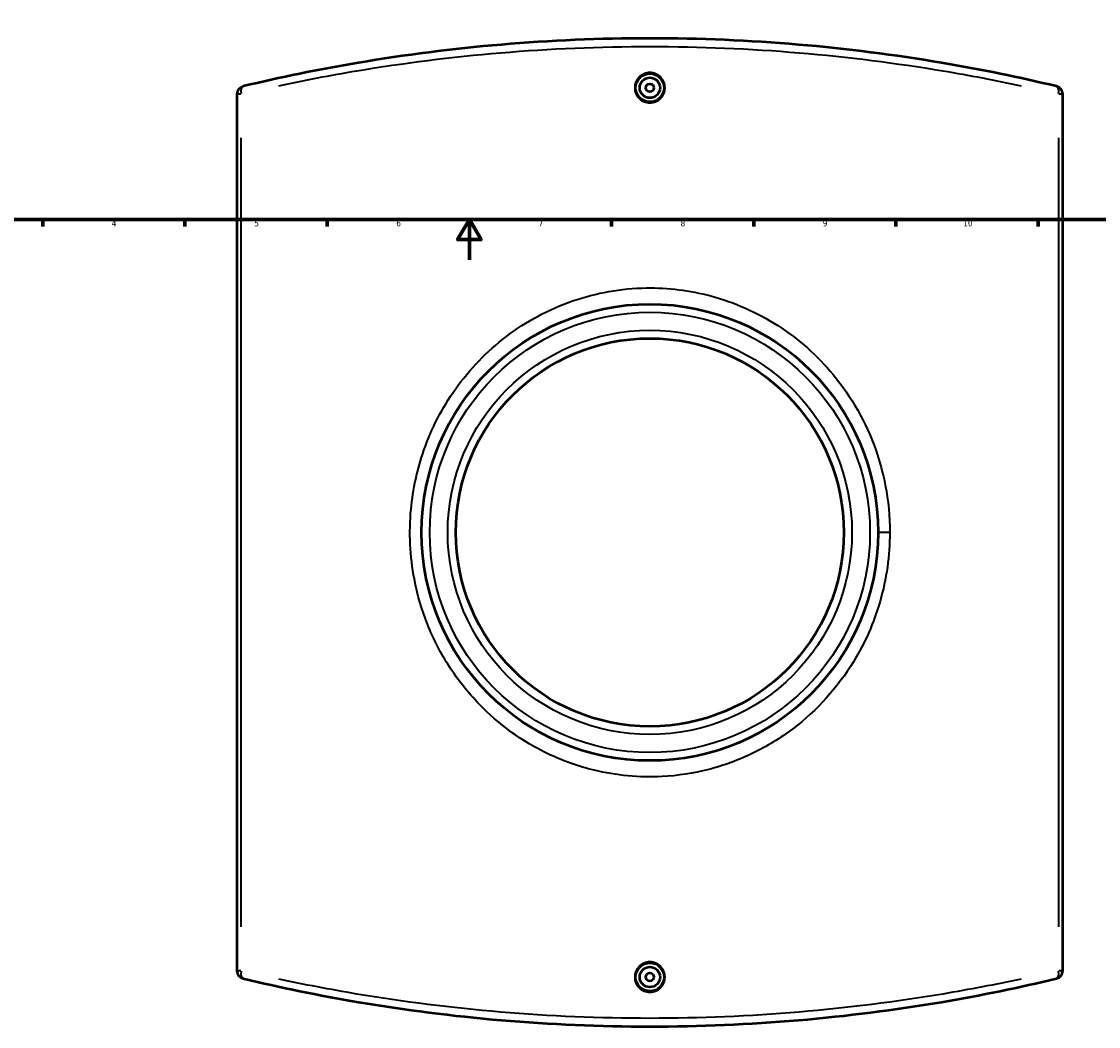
# Model space of a CAD drawing. Header units: millimetres. Extents: x -331 to 1430, y -378 to 1043.
# Tile 2 of 7: x 200 to 731, y -378 to 117. Entities that reach past the tile are written whole.
import ezdxf

# ---------------------------------------------------------------- set-up
doc = ezdxf.new("R2010")
doc.units = ezdxf.units.MM
for name, color, linetype, lineweight in [('Border (ANSI)', 7, 'Continuous', 70), ('Dimension (ANSI)', 7, 'Continuous', 25), ('Visible (ANSI)', 7, 'Continuous', 50), ('Visible Narrow (ANSI)', 7, 'Continuous', 35)]:
    doc.layers.add(name, color=color, linetype=linetype, lineweight=lineweight)
doc.styles.add('Note Text (ANSI)', font='tahoma.ttf')
doc.dimstyles.new('Default - mm (ANSI)', dxfattribs={"dimtxt": 3.048, "dimasz": 2.5, "dimexe": 3.175, "dimexo": 1.6002, "dimgap": 0.8, "dimtad": 0, "dimtoh": 1, "dimrnd": 1e-08, "dimzin": 4, "dimdsep": 46, "dimtxsty": 'Note Text (ANSI)', "dimcen": 0.09, "dimdle": 10, "dimclrd": 256, "dimclre": 256, "dimclrt": 256, "dimadec": 1, "dimazin": 1, "dimtfac": 1, "dimtofl": 0, "dimtmove": 0, "dimatfit": 3, "dimfxl": 1, "dimtolj": 1, "dimtzin": 4, "dimlwd": -1, "dimlwe": -1, "dimarcsym": 0})

# ---------------------------------------------------------------- blocks, each defined once
blk = doc.blocks.new('Borders Default Border')
at = {"layer": 'Border (ANSI)'}
for p, q in [((210.25, 20), (210.25, 16.55)), ((280.33, 20), (280.33, 16.55)), ((350.42, 20), (350.42, 16.55)), ((490.58, 20), (490.58, 16.55)), ((560.67, 20), (560.67, 16.55)), ((630.75, 20), (630.75, 16.55)), ((700.83, 20), (700.83, 16.55))]:
    blk.add_line(p, q, dxfattribs=at)
at = {"layer": 'Border (ANSI)', "flags": 128}
for points in [[(20, 20), (20, 574), (821, 574), (821, 20), (20, 20)], [(420.5, 0), (420.5, 20), (414.73, 10), (426.27, 10), (420.5, 20)]]:
    blk.add_lwpolyline(points, dxfattribs=at)
at = {"layer": 'Border (ANSI)', "attachment_point": 7, "style": 'Note Text (ANSI)'}
for s, insert, char_height in [('4', (244.23, 16.55), 3.05), ('5', (314.48, 16.49), 3.05), ('6', (384.49, 16.49), 3.05), ('7', (454.6, 16.55), 3.05), ('8', (524.63, 16.48), 3.05), ('9', (594.7, 16.49), 3.05), ('10', (663.96, 16.49), 3.048)]:
    blk.add_mtext(s, dxfattribs=dict(at, insert=insert, char_height=char_height))
blk = doc.blocks.new('*D6')
at = {"layer": 'Defpoints', "color": 0, "transparency": 16777216}
for p in [(373.47, 239.92), (509.47, -136.26)]:
    blk.add_point(p, dxfattribs=at)
at = {"layer": 'Dimension (ANSI)', "transparency": 16777216}
for p, q in [((343.42, 314.09), (346.66, 314.09)), ((346.66, 314.09), (372.62, 242.27))]:
    blk.add_line(p, q, dxfattribs=at)
blk.add_solid([(373.01, 242.41), (372.23, 242.13), (373.47, 239.92)], dxfattribs=at)
at = {"layer": 'Dimension (ANSI)', "transparency": 16777216, "insert": (327.79, 315.68), "char_height": 3.048, "attachment_point": 1, "style": 'Note Text (ANSI)'}
blk.add_mtext('\\A1;R400.00', dxfattribs=at)

msp = doc.modelspace()

# ---------------------------------------------------------------- linework, layer by layer
at = {"layer": 'Visible (ANSI)'}
for p, q in [((305.968, 81.698), (305.968, -350.3)), ((712.968, -350.3), (712.968, 81.698))]:
    msp.add_line(p, q, dxfattribs=at)
for centre, radius in [((509.468, 84.849), 7), ((509.468, 84.849), 5), ((509.468, 84.849), 2), ((509.468, -134.301), 112.5), ((509.468, -134.301), 95.625), ((509.468, -353.451), 7), ((509.468, -353.451), 5), ((509.468, -353.451), 2)]:
    msp.add_circle(centre, radius, dxfattribs=at)
for centre, start, end in [((309.968, 81.698), 103.43689, 180), ((708.968, 81.698), 0, 76.56311), ((309.968, -350.3), 180, 256.56311), ((708.968, -350.3), 283.43689, 0)]:
    msp.add_arc(centre, 4, start, end, dxfattribs=at)
for points, knots in [([(709.898, 85.588), (691.732, 89.928), (672.754, 93.835), (630.371, 100.995), (606.744, 104.037), (558.563, 108.14), (534.016, 109.199), (509.468, 109.199), (484.921, 109.199), (460.374, 108.14), (412.193, 104.037), (388.566, 100.995), (346.183, 93.835), (327.205, 89.928), (309.039, 85.588)], [1.9574854, 1.9574854, 1.9574854, 1.9574854, 8.264796, 8.264796, 15.5948798, 15.5948798, 22.9249686, 22.9249686, 22.9249686, 30.2550573, 30.2550573, 37.5851412, 37.5851412, 43.8924517, 43.8924517, 43.8924517, 43.8924517]), ([(516.789, 84.849), (516.789, 83.93), (516.605, 82.949), (515.857, 81.146), (515.293, 80.324), (513.993, 79.025), (513.17, 78.463), (511.367, 77.717), (510.387, 77.534), (508.55, 77.534), (507.57, 77.717), (505.767, 78.463), (504.944, 79.025), (503.644, 80.324), (503.08, 81.146), (502.332, 82.949), (502.148, 83.93), (502.148, 84.849), (502.148, 85.768), (502.332, 86.748), (503.079, 88.55), (503.643, 89.373), (504.943, 90.672), (505.766, 91.234), (507.57, 91.98), (508.55, 92.164), (510.387, 92.164), (511.367, 91.98), (513.171, 91.234), (513.994, 90.672), (515.294, 89.373), (515.858, 88.55), (516.605, 86.748), (516.789, 85.768), (516.789, 84.849)], [2.2052428, 2.2052428, 2.2052428, 2.2052428, 2.4809768, 2.4809768, 2.7567107, 2.7567107, 3.0322875, 3.0322875, 3.3078643, 3.3078643, 3.583441, 3.583441, 3.8590178, 3.8590178, 4.1347517, 4.1347517, 4.4104857, 4.4104857, 4.4104857, 4.6861649, 4.6861649, 4.9618441, 4.9618441, 5.2374756, 5.2374756, 5.5131071, 5.5131071, 5.7887386, 5.7887386, 6.0643701, 6.0643701, 6.3400493, 6.3400493, 6.6157285, 6.6157285, 6.6157285, 6.6157285]), ([(516.789, -353.451), (516.789, -354.37), (516.605, -355.35), (515.858, -357.153), (515.294, -357.976), (513.994, -359.274), (513.171, -359.837), (511.367, -360.583), (510.387, -360.766), (508.55, -360.766), (507.57, -360.583), (505.766, -359.837), (504.943, -359.274), (503.643, -357.976), (503.079, -357.153), (502.332, -355.35), (502.148, -354.37), (502.148, -352.532), (502.332, -351.552), (503.08, -349.749), (503.644, -348.926), (504.944, -347.628), (505.767, -347.065), (507.57, -346.32), (508.55, -346.136), (510.387, -346.136), (511.367, -346.32), (513.17, -347.065), (513.993, -347.628), (515.293, -348.926), (515.857, -349.749), (516.605, -351.552), (516.789, -352.532), (516.789, -353.451)], [0, 0, 0, 0, 0.2756792, 0.2756792, 0.5513584, 0.5513584, 0.8269899, 0.8269899, 1.1026214, 1.1026214, 1.3782529, 1.3782529, 1.6538844, 1.6538844, 1.9295636, 1.9295636, 2.2052428, 2.2052428, 2.4809768, 2.4809768, 2.7567107, 2.7567107, 3.0322875, 3.0322875, 3.3078643, 3.3078643, 3.583441, 3.583441, 3.8590178, 3.8590178, 4.1347517, 4.1347517, 4.4104857, 4.4104857, 4.4104857, 4.4104857]), ([(309.039, -354.191), (327.205, -358.531), (346.183, -362.438), (388.566, -369.598), (412.193, -372.639), (460.374, -376.742), (484.921, -377.801), (509.468, -377.801), (534.016, -377.801), (558.563, -376.742), (606.744, -372.639), (630.371, -369.598), (672.754, -362.438), (691.732, -358.531), (709.898, -354.191)], [1.9574854, 1.9574854, 1.9574854, 1.9574854, 8.264791, 8.264791, 15.5948749, 15.5948749, 22.9249637, 22.9249637, 22.9249637, 30.2550524, 30.2550524, 37.5851362, 37.5851362, 43.8924517, 43.8924517, 43.8924517, 43.8924517])]:
    msp.add_open_spline(points, degree=3, knots=knots, dxfattribs=at)
at = {"layer": 'Visible Narrow (ANSI)'}
for p, q in [((307.874, 81.698), (305.974, 81.698)), ((712.963, 81.698), (711.063, 81.698)), ((308.059, -328.7), (308.059, 60.098)), ((710.878, 60.098), (710.878, -328.7)), ((627.238, -134.301), (621.985, -134.301)), ((305.974, -350.3), (307.874, -350.3)), ((711.063, -350.3), (712.963, -350.3))]:
    msp.add_line(p, q, dxfattribs=at)
for radius in [108.5, 99.625]:
    msp.add_circle((509.468, -134.301), radius, dxfattribs=at)
for centre, major_axis, start_param, end_param in [((309.968, 81.698), (-0.929, 3.891), 0.0729831, 1.3866788), ((708.968, 81.698), (0.929, 3.891), 4.8965065, 6.2102022), ((309.968, -350.3), (-0.929, -3.891), 4.8965065, 6.2102022), ((708.968, -350.3), (0.929, -3.891), 0.0729831, 1.3866788)]:
    msp.add_ellipse(centre, major_axis=major_axis, ratio=0.4670896, start_param=start_param, end_param=end_param, dxfattribs=at)
for points, knots in [([(326.529, 85.857), (339.063, 88.538), (351.933, 91.002), (387.975, 97.034), (411.718, 100.061), (460.134, 104.145), (484.801, 105.199), (509.468, 105.199), (534.136, 105.199), (558.803, 104.145), (607.219, 100.061), (630.962, 97.034), (667.004, 91.002), (679.874, 88.538), (692.408, 85.857)], [-41.7957034, -41.7957034, -41.7957034, -41.7957034, -37.5851412, -37.5851412, -30.2550573, -30.2550573, -22.9249686, -22.9249686, -22.9249686, -15.5948798, -15.5948798, -8.264796, -8.264796, -4.0542337, -4.0542337, -4.0542337, -4.0542337]), ([(627.727, -134.301), (627.727, -126.512), (626.982, -118.724), (624.365, -105.136), (622.776, -99.275), (616, -80.046), (608.857, -67.454), (592.002, -47.126), (582.784, -38.952), (562.368, -25.835), (551.179, -20.874), (529.159, -14.987), (518.448, -13.656), (495.388, -13.996), (483.057, -16.176), (459.674, -24.279), (448.632, -30.212), (429.175, -44.998), (420.693, -53.764), (407.139, -72.842), (401.874, -83.008), (394.823, -103.12), (392.676, -112.92), (390.668, -134.353), (391.228, -146.024), (394.846, -164.943), (397.016, -172.38), (402.781, -186.89), (406.419, -193.944), (414.965, -207.172), (419.873, -213.346), (435.077, -229.034), (446.585, -237.337), (466.506, -246.869), (474.18, -249.607), (492.961, -254.167), (504.258, -255.227), (523.235, -254.244), (530.959, -253.059), (545.976, -249.186), (553.27, -246.506), (567.184, -239.768), (573.803, -235.712), (591.816, -222.083), (601.977, -210.861), (615.455, -188.852), (619.891, -178.803), (626.097, -157.299), (627.727, -145.802), (627.727, -134.301)], [-68.1602922, -68.1602922, -68.1602922, -68.1602922, -66.0672817, -66.0672817, -64.4337202, -64.4337202, -60.5541248, -60.5541248, -57.2117762, -57.2117762, -53.8916271, -53.8916271, -50.9639632, -50.9639632, -47.5770933, -47.5770933, -44.176702, -44.176702, -40.87015, -40.87015, -37.7892374, -37.7892374, -35.1072557, -35.1072557, -32.0016498, -32.0016498, -29.9201151, -29.9201151, -27.7738558, -27.7738558, -25.6275917, -25.6275917, -21.7888581, -21.7888581, -19.5660739, -19.5660739, -16.4920651, -16.4920651, -14.3626463, -14.3626463, -12.2412177, -12.2412177, -10.1197844, -10.1197844, -6.0414594, -6.0414594, -3.0904447, -3.0904447, 0, 0, 0, 0]), ([(692.408, -354.46), (679.874, -357.14), (667.004, -359.605), (630.962, -365.636), (607.219, -368.663), (558.803, -372.747), (534.136, -373.801), (509.468, -373.801), (484.801, -373.801), (460.134, -372.747), (411.718, -368.663), (387.975, -365.636), (351.933, -359.605), (339.063, -357.14), (326.529, -354.46)], [-41.7957034, -41.7957034, -41.7957034, -41.7957034, -37.5851362, -37.5851362, -30.2550524, -30.2550524, -22.9249637, -22.9249637, -22.9249637, -15.5948749, -15.5948749, -8.264791, -8.264791, -4.0542337, -4.0542337, -4.0542337, -4.0542337])]:
    msp.add_open_spline(points, degree=3, knots=knots, dxfattribs=at)

# ---------------------------------------------------------------- block references
msp.add_blockref('Borders Default Border', (0, 0))

# ---------------------------------------------------------------- dimensions: what is measured, and where the dimension line sits
at = {"layer": 'Dimension (ANSI)'}
dim = msp.add_radius_dim(center=(509.468, -136.258), mpoint=(373.473, 239.916), dimstyle='Default - mm (ANSI)', override={"dimtih": 1, "dimdec": 2, "dimcen": 0, "dimtp": 0, "dimtm": 0, "dimtdec": 2}, dxfattribs=at)
dim.commit()
dim.dimension.update_dxf_attribs({"geometry": '*D6', "text_midpoint": (335.203, 314.092), "dimtype": 164})

doc.saveas('drawing.dxf')
